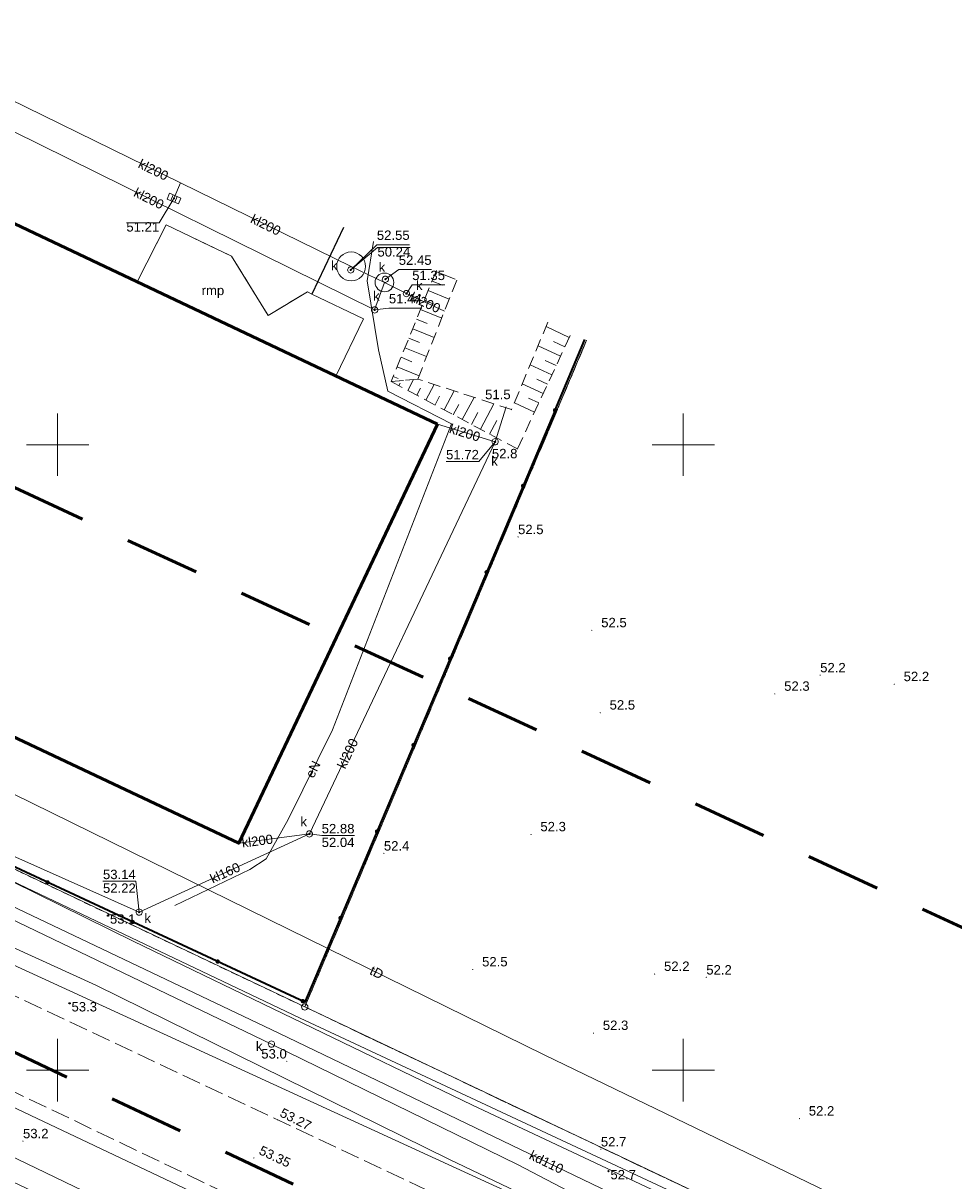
# Model space of a CAD drawing. Extents: x 5462052 to 5462554, y 5922477 to 5923179.
# Tile 10 of 42: x 5462197 to 5462272, y 5922591 to 5922684. Entities that reach past the tile are written whole.
import ezdxf
from ezdxf.enums import TextEntityAlignment as Align

# ---------------------------------------------------------------- set-up
doc = ezdxf.new("R2010")
doc.units = 0
doc.header["$PDMODE"] = 32
doc.header["$PDSIZE"] = 0.1
for name, pattern in [('PRZER1-1', [2, 1, -1]), ('PRZER2-1', [3, 2, -1]), ('PRZER3-1', [4, 3, -1]), ('PRZER3-2', [5, 3, -2])]:
    doc.linetypes.add(name, pattern=pattern)
doc.layers.get('0').update_dxf_attribs({"linetype": 'CONTINUOUS', "lineweight": 13})
doc.layers.add('!pomiar wys', color=7, linetype='CONTINUOUS')
for name, color, linetype, lineweight in [('EGBR', 7, 'CONTINUOUS', 18), ('EGBR_O', 7, 'CONTINUOUS', 18), ('EGBU', 7, 'CONTINUOUS', 50), ('EGDE', 7, 'CONTINUOUS', 18), ('EGPG', 7, 'CONTINUOUS', 18), ('GESDRK', 7, 'CONTINUOUS', 0), ('GUPPRZ', 7, 'CONTINUOUS', 18), ('GUPPRZ_O', 7, 'CONTINUOUS', 18), ('OTKJ', 7, 'PRZER3-1', 18), ('OTKK', 7, 'CONTINUOUS', 25), ('OTKU', 7, 'PRZER3-1', 18), ('OTOO', 7, 'CONTINUOUS', 35), ('OTRK', 7, 'PRZER2-1', 18), ('OTRN', 7, 'CONTINUOUS', 13), ('OTRN_O', 7, 'CONTINUOUS', 13), ('OTRS', 7, 'CONTINUOUS', 13), ('OTRS_O', 7, 'CONTINUOUS', 13), ('SUPW', 7, 'CONTINUOUS', 18), ('SUPW_O', 7, 'CONTINUOUS', 18), ('zakres', 5, 'PRZER3-2', 50)]:
    doc.layers.add(name, color=color, linetype=linetype, lineweight=lineweight)
for name, color, linetype, lineweight, true_color in [('EGKK', 7, 'PRZER3-1', 18, 0x24bc24), ('EGUG', 7, 'PRZER1-1', 18, 0x008000), ('SUEP', 1, 'CONTINUOUS', 18, 0xff0000), ('SUEP_O', 1, 'CONTINUOUS', 18, 0xff0000), ('SUKK', 7, 'CONTINUOUS', 18, 0x803300), ('SUKP', 7, 'CONTINUOUS', 18, 0x803300), ('SUKP_O', 7, 'CONTINUOUS', 18, 0x803300), ('SUKS', 7, 'CONTINUOUS', 18, 0x803300), ('SUKS_O', 7, 'CONTINUOUS', 18, 0x803300), ('SUKU', 7, 'CONTINUOUS', 18, 0x803300), ('SUTP', 7, 'CONTINUOUS', 18, 0xff9100), ('SUTP_O', 7, 'CONTINUOUS', 18, 0xff9100)]:
    doc.layers.add(name, color=color, linetype=linetype, lineweight=lineweight, true_color=true_color)
doc.styles.add('GEO-INFO', font='arial.ttf')

# ---------------------------------------------------------------- blocks, each defined once
blk = doc.blocks.new('OKRAG_PELNY')
at = {"color": 0}
blk.add_lwpolyline([(0, 0.5), (0.12941, 0.482963), (0.25, 0.433013), (0.353553, 0.353553), (0.433013, 0.25), (0.482963, 0.12941), (0.5, 0), (0.482963, -0.12941), (0.433013, -0.25), (0.353553, -0.353553), (0.25, -0.433013), (0.12941, -0.482963), (0, -0.5), (-0.12941, -0.482963), (-0.25, -0.433013), (-0.353553, -0.353553), (-0.433013, -0.25), (-0.482963, -0.12941), (-0.5, 0), (-0.482963, 0.12941), (-0.433013, 0.25), (-0.353553, 0.353553), (-0.25, 0.433013), (-0.12941, 0.482963)], close=True, dxfattribs=at)
blk = doc.blocks.new('POINT')
at = {"color": 0}
blk.add_point((0, 0), dxfattribs=at)
blk = doc.blocks.new('SUUS05')
at = {"color": 0}
blk.add_lwpolyline([(0.5, -0.25), (-0.5, -0.25), (-0.5, 0.25), (0.5, 0.25)], close=True, dxfattribs=at)
for points in [[(-0.175, -0.25), (-0.175, 0.25)], [(0.175, -0.25), (0.175, 0.25)]]:
    blk.add_lwpolyline(points, dxfattribs=at)
blk = doc.blocks.new('KOLO')
blk.add_hatch(color=0).paths.add_polyline_path([(-0.5, 0), (-0.482963, -0.12941), (-0.433013, -0.25), (-0.353553, -0.353553), (-0.25, -0.433013), (-0.12941, -0.482963), (0, -0.5), (0.12941, -0.482963), (0.25, -0.433013), (0.353553, -0.353553), (0.433013, -0.25), (0.482963, -0.12941), (0.5, 0), (0.482963, 0.12941), (0.433013, 0.25), (0.353553, 0.353553), (0.25, 0.433013), (0.12941, 0.482963), (0, 0.5), (-0.12941, 0.482963), (-0.25, 0.433013), (-0.353553, 0.353553), (-0.433013, 0.25), (-0.482963, 0.12941)])
blk = doc.blocks.new('EPPGS')
at = {"color": 0}
blk.add_lwpolyline([(0, 0.5), (0.154508, 0.475528), (0.293893, 0.404508), (0.404508, 0.293893), (0.475528, 0.154508), (0.5, 0), (0.475528, -0.154508), (0.404508, -0.293893), (0.293893, -0.404508), (0.154508, -0.475528), (0, -0.5), (-0.154508, -0.475528), (-0.293893, -0.404508), (-0.404508, -0.293893), (-0.475528, -0.154508), (-0.5, 0), (-0.475528, 0.154508), (-0.404508, 0.293893), (-0.293893, 0.404508), (-0.154508, 0.475528)], close=True, dxfattribs=at)

msp = doc.modelspace()

# ---------------------------------------------------------------- linework, layer by layer
at = {"layer": '!pomiar wys'}
for p in [(5462204.03, 5922612.364, 53.1), (5462200.957, 5922605.349, 53.34), (5462244.027, 5922591.93, 52.69)]:
    msp.add_point(p, dxfattribs=at)
at = {"linetype": 'Continuous', "elevation": 100, "flags": 128}
for points in [[(5462200, 5922647.5), (5462200, 5922652.5)], [(5462250, 5922647.5), (5462250, 5922652.5)], [(5462197.5, 5922650), (5462202.5, 5922650)], [(5462247.5, 5922650), (5462252.5, 5922650)], [(5462200, 5922597.5), (5462200, 5922602.5)], [(5462200, 5922597.5), (5462200, 5922602.5)], [(5462250, 5922597.5), (5462250, 5922602.5)], [(5462250, 5922597.5), (5462250, 5922602.5)], [(5462197.5, 5922600), (5462202.5, 5922600)], [(5462197.5, 5922600), (5462202.5, 5922600)], [(5462247.5, 5922600), (5462252.5, 5922600)], [(5462247.5, 5922600), (5462252.5, 5922600)]]:
    msp.add_lwpolyline(points, dxfattribs=at)
for p in [(5462204.03, 5922612.364, 53.1), (5462200.957, 5922605.349, 53.34), (5462244.027, 5922591.93, 52.69)]:
    msp.add_point(p)
at = {"layer": 'EGBR', "linetype": 'Continuous', "elevation": 10.18}
msp.add_lwpolyline([(5462220.302, 5922662.029), (5462219.967, 5922662.23), (5462216.83, 5922660.331), (5462213.895, 5922665.07), (5462208.664, 5922667.574), (5462206.344, 5922663.02), (5462222.236, 5922655.485), (5462224.438, 5922660.065)], close=True, dxfattribs=at)
at = {"layer": 'EGBU', "linetype": 'Continuous', "elevation": 10.18}
msp.add_lwpolyline([(5462230.347, 5922651.638), (5462189.92, 5922670.809), (5462181.839, 5922653.807), (5462174.024, 5922637.292), (5462193.456, 5922628.064), (5462214.468, 5922618.15)], close=True, dxfattribs=at)
at = {"layer": 'EGDE', "linetype": 'Continuous', "elevation": 10.22}
for points in [[(5462194.626, 5922688.08), (5462149.64, 5922707.11), (5462125.42, 5922649.82), (5462219.75, 5922605.06)], [(5462060.499, 5922655.765), (5462134.14, 5922620.59), (5462140.64, 5922617.48), (5462379.26, 5922504.49), (5462394.55, 5922499.42), (5462403.44, 5922496.9), (5462407.29, 5922495.8), (5462408.69, 5922495.4), (5462424.66, 5922494.89), (5462438.61, 5922495.21), (5462484.37, 5922501.25), (5462484.19, 5922504.97), (5462482.73, 5922519.39), (5462445.52, 5922512.89), (5462428.16, 5922511.75), (5462412.32, 5922512.85), (5462398.2, 5922516.86), (5462383.16, 5922523.09), (5462355.99, 5922535.17), (5462122.31, 5922642.45), (5462106.7, 5922652.95), (5462067.71, 5922671.375)], [(5462219.75, 5922605.06), (5462242.276, 5922658.348)], [(5462242.276, 5922658.348), (5462219.75, 5922605.06), (5462308.11, 5922563.15)]]:
    msp.add_lwpolyline(points, dxfattribs=at)
msp.add_lwpolyline([(5462308.11, 5922563.15), (5462219.75, 5922605.06), (5462125.42, 5922649.82), (5462122.31, 5922642.45), (5462355.99, 5922535.17), (5462383.16, 5922523.09), (5462398.2, 5922516.86), (5462412.32, 5922512.85), (5462428.16, 5922511.75), (5462445.52, 5922512.89), (5462482.73, 5922519.39), (5462484.29, 5922524.66), (5462434.39, 5922523.62), (5462397.77, 5922530.52), (5462383.6, 5922533.19), (5462338.14, 5922548.92)], close=True, dxfattribs=at)
at = {"layer": 'EGKK', "linetype": 'PRZER3-1', "ltscale": 0.5, "elevation": 10.06}
msp.add_lwpolyline([(5462242.276, 5922658.348), (5462219.75, 5922605.06), (5462308.11, 5922563.15), (5462330.972, 5922617.199)], dxfattribs=at)
at = {"layer": 'EGUG', "linetype": 'PRZER1-1', "ltscale": 0.5, "elevation": 10.08}
for points in [[(5462308.11, 5922563.15), (5462219.75, 5922605.06), (5462125.42, 5922649.82), (5462149.64, 5922707.11), (5462153.14, 5922715.39), (5462179.54, 5922777.82), (5462215.465, 5922862.769)], [(5462194.626, 5922688.08), (5462149.64, 5922707.11), (5462125.42, 5922649.82), (5462219.75, 5922605.06)], [(5462219.75, 5922605.06), (5462242.276, 5922658.348)], [(5462242.276, 5922658.348), (5462219.75, 5922605.06), (5462308.11, 5922563.15), (5462330.972, 5922617.199)]]:
    msp.add_lwpolyline(points, dxfattribs=at)
at = {"layer": 'GESDRK', "linetype": 'Continuous'}
msp.add_lwpolyline([(5462482.733, 5922519.386), (5462484.295, 5922524.662), (5462434.386, 5922523.617), (5462397.769, 5922530.518), (5462383.599, 5922533.19), (5462338.141, 5922548.915), (5462308.111, 5922563.155), (5462219.747, 5922605.063), (5462125.423, 5922649.821), (5462122.31, 5922642.451), (5462106.697, 5922652.953), (5462067.71, 5922671.373)], dxfattribs=at)
at = {"layer": 'GUPPRZ_O', "linetype": 'Continuous', "elevation": 10.8, "flags": 128}
for points in [[(5462205.494, 5922667.748), (5462208.114, 5922667.748), (5462209.298, 5922669.676)], [(5462205.494, 5922667.748), (5462208.114, 5922667.748)], [(5462228.131, 5922665.986), (5462225.51, 5922665.986), (5462223.421, 5922663.972)], [(5462228.18, 5922665.75), (5462225.559, 5922665.75), (5462223.421, 5922663.972)], [(5462225.559, 5922665.75), (5462228.18, 5922665.75)], [(5462229.882, 5922663.992), (5462227.262, 5922663.992), (5462226.193, 5922663.228)], [(5462230.955, 5922662.775), (5462228.334, 5922662.775), (5462227.87, 5922662.08)], [(5462229.092, 5922660.912), (5462226.472, 5922660.912), (5462225.334, 5922660.775)], [(5462231.043, 5922648.657), (5462233.664, 5922648.657), (5462234.962, 5922650.239)], [(5462223.722, 5922618.765), (5462221.101, 5922618.765), (5462220.118, 5922618.889)], [(5462221.101, 5922618.765), (5462223.722, 5922618.765)], [(5462203.622, 5922615.105), (5462206.243, 5922615.105), (5462206.512, 5922612.644)], [(5462203.622, 5922615.105), (5462206.243, 5922615.105)]]:
    msp.add_lwpolyline(points, dxfattribs=at)
at = {"layer": 'OTKJ', "linetype": 'PRZER3-1', "ltscale": 0.5, "elevation": 10.18}
for points in [[(5462249.17, 5922581.13), (5462242.127, 5922584.484), (5462181.45, 5922613.08), (5462152.194, 5922626.744)], [(5462150.945, 5922619.432), (5462178.16, 5922606.81), (5462190.51, 5922601.15), (5462213.23, 5922590.28), (5462218.558, 5922587.623), (5462246.77, 5922574.44)]]:
    msp.add_lwpolyline(points, dxfattribs=at)
at = {"layer": 'OTKK', "linetype": 'Continuous', "elevation": 10.18}
msp.add_lwpolyline([(5462222.848, 5922667.361), (5462220.302, 5922662.029)], dxfattribs=at)
at = {"layer": 'OTKU', "linetype": 'PRZER3-1', "ltscale": 0.5, "elevation": 10.18}
msp.add_lwpolyline([(5462189.92, 5922670.809), (5462206.344, 5922663.02), (5462208.664, 5922667.574), (5462213.895, 5922665.07), (5462216.83, 5922660.331), (5462219.967, 5922662.23), (5462220.302, 5922662.029), (5462222.848, 5922667.361)], dxfattribs=at)
at = {"layer": 'OTOO', "linetype": 'Continuous', "elevation": 10.18}
for points in [[(5462239.75, 5922652.75), (5462242.137, 5922658.412)], [(5462239.75, 5922652.75), (5462219.766, 5922605.444), (5462186.45, 5922620.94)]]:
    msp.add_lwpolyline(points, dxfattribs=at)
at = {"layer": 'OTRK', "linetype": 'PRZER2-1', "ltscale": 0.5, "elevation": 10.06}
for points in [[(5462230.264, 5922663.92), (5462226.651, 5922655.045)], [(5462226.651, 5922655.045), (5462228.783, 5922655.249), (5462231.891, 5922663.166)], [(5462239.174, 5922659.787), (5462236.276, 5922652.805), (5462228.783, 5922655.249), (5462226.651, 5922655.045)], [(5462226.651, 5922655.045), (5462236.744, 5922649.667), (5462241.052, 5922658.916)]]:
    msp.add_lwpolyline(points, dxfattribs=at)
at = {"layer": 'OTRK', "linetype": 'Continuous', "elevation": 10.06, "flags": 128}
for points in [[(5462231.769, 5922663.222), (5462230.235, 5922663.847)], [(5462229.924, 5922663.085), (5462230.758, 5922662.745)], [(5462231.292, 5922661.64), (5462229.614, 5922662.323)], [(5462229.304, 5922661.561), (5462230.147, 5922661.217)], [(5462230.69, 5922660.108), (5462228.993, 5922660.799)], [(5462230.089, 5922658.575), (5462228.373, 5922659.274)], [(5462228.683, 5922660.036), (5462229.536, 5922659.689)], [(5462240.891, 5922658.569), (5462239.029, 5922659.436)], [(5462228.062, 5922658.512), (5462228.925, 5922658.161)], [(5462240.543, 5922657.823), (5462239.628, 5922658.249)], [(5462229.487, 5922657.043), (5462227.752, 5922657.75)], [(5462240.196, 5922657.077), (5462238.397, 5922657.915)], [(5462227.442, 5922656.988), (5462228.314, 5922656.632)], [(5462239.848, 5922656.331), (5462238.965, 5922656.743)], [(5462228.886, 5922655.511), (5462227.131, 5922656.226)], [(5462239.501, 5922655.585), (5462237.766, 5922656.394)], [(5462226.821, 5922655.463), (5462227.22, 5922655.301)], [(5462227.255, 5922654.723), (5462227.361, 5922654.923)], [(5462227.981, 5922654.336), (5462228.45, 5922655.217)], [(5462229.433, 5922653.562), (5462230.103, 5922654.819)], [(5462238.806, 5922654.093), (5462237.134, 5922654.872)], [(5462239.153, 5922654.839), (5462238.302, 5922655.236)], [(5462228.707, 5922653.949), (5462229.008, 5922654.514)], [(5462230.16, 5922653.175), (5462230.528, 5922653.868)], [(5462230.886, 5922652.788), (5462231.692, 5922654.301)], [(5462232.338, 5922652.014), (5462233.28, 5922653.782)], [(5462238.458, 5922653.347), (5462237.638, 5922653.729)], [(5462231.612, 5922652.401), (5462232.049, 5922653.221)], [(5462233.791, 5922651.241), (5462234.869, 5922653.264)], [(5462238.111, 5922652.601), (5462236.502, 5922653.351)], [(5462233.065, 5922651.628), (5462233.57, 5922652.575)], [(5462234.517, 5922650.854), (5462235.09, 5922651.929)]]:
    msp.add_lwpolyline(points, dxfattribs=at)
at = {"layer": 'SUEP', "linetype": 'Continuous', "elevation": 10.14}
msp.add_lwpolyline([(5462209.357, 5922613.164), (5462215.367, 5922616.044), (5462216.674, 5922616.891), (5462218.425, 5922620.042), (5462221.964, 5922627.204), (5462231.486, 5922651.68), (5462226.392, 5922654.268), (5462225.639, 5922657.578), (5462224.743, 5922663.104), (5462225.254, 5922666.245)], dxfattribs=at)
at = {"layer": 'SUKP', "linetype": 'Continuous', "elevation": 10.14}
for points in [[(5462184.766, 5922677.028), (5462191.969, 5922679.659), (5462209.825, 5922670.923)], [(5462177.952, 5922667.502), (5462196.41, 5922675.072), (5462225.334, 5922660.775), (5462226.118, 5922662.973)], [(5462209.298, 5922669.676), (5462209.825, 5922670.923)], [(5462209.825, 5922670.923), (5462223.455, 5922664.255), (5462226.118, 5922662.973)], [(5462226.118, 5922662.973), (5462227.87, 5922662.08), (5462230.912, 5922660.672)], [(5462234.962, 5922650.239), (5462235.846, 5922653.033)], [(5462230.347, 5922651.638), (5462234.962, 5922650.239)], [(5462234.962, 5922650.239), (5462220.118, 5922618.889)], [(5462483.989, 5922520.299), (5462451.191, 5922517.987), (5462403.338, 5922527.456), (5462401.381, 5922527.568), (5462353.295, 5922538.145), (5462307.43, 5922558.61), (5462296.625, 5922563.689), (5462294.189, 5922564.915), (5462277.397, 5922572.431), (5462259.445, 5922580.577), (5462236.808, 5922592.433), (5462217.087, 5922602.091), (5462171.705, 5922623.903), (5462140.881, 5922638.358), (5462127.049, 5922644.665)], [(5462471.72, 5922522.23), (5462465.34, 5922523.16), (5462434.12, 5922522.62), (5462417.97, 5922525.79), (5462400.64, 5922529.28), (5462386.8, 5922531.22), (5462379.58, 5922532.63), (5462337.71, 5922547.84), (5462316.98, 5922557.38), (5462305.46, 5922560.74), (5462269.93, 5922578.03), (5462244.86, 5922589.89), (5462217.68, 5922602.96), (5462149.98, 5922635.2), (5462147.43, 5922636.54), (5462145.86, 5922632.91), (5462137.96, 5922614.55), (5462139.18, 5922611.01), (5462134.054, 5922599.237)], [(5462192.684, 5922618.786), (5462206.512, 5922612.644), (5462220.118, 5922618.889)], [(5462214.468, 5922618.15), (5462220.118, 5922618.889)]]:
    msp.add_lwpolyline(points, dxfattribs=at)
at = {"layer": 'SUKU', "linetype": 'Continuous', "elevation": 10.14}
for points in [[(5462223.455, 5922665.41, 1), (5462223.455, 5922663.1, 1)], [(5462226.118, 5922663.723, 1), (5462226.118, 5922662.223, 1)]]:
    msp.add_lwpolyline(points, format="xyb", close=True, dxfattribs=at)
at = {"layer": 'SUTP', "linetype": 'Continuous', "elevation": 10.14}
for points in [[(5462070.225, 5922667.829), (5462083.093, 5922662.107), (5462104.772, 5922652.44), (5462151.789, 5922636.498), (5462179.003, 5922623.637), (5462206.04, 5922610.308), (5462233.166, 5922597.213), (5462260.398, 5922584.398), (5462287.418, 5922571.023), (5462314.544, 5922557.928), (5462341.916, 5922545.488), (5462369.465, 5922533.516), (5462391.647, 5922526.449), (5462398.352, 5922525.1), (5462413.377, 5922522.437), (5462428.789, 5922520.803), (5462445.419, 5922519.565), (5462460.829, 5922520.764), (5462471.544, 5922520.844), (5462483.624, 5922522.412)], [(5462484.107, 5922514.757), (5462480.432, 5922514.049), (5462453.067, 5922512.604), (5462435.095, 5922514.744), (5462387.779, 5922524.254), (5462359.73, 5922531.872), (5462332.397, 5922545.437), (5462296.645, 5922562.48), (5462246.143, 5922585.781), (5462231.327, 5922592.873), (5462203.062, 5922606.805), (5462113.001, 5922647.871), (5462105.871, 5922651.023), (5462083.093, 5922662.107), (5462070.225, 5922667.829)], [(5462061.482, 5922657.891), (5462118.083, 5922630.76), (5462188.367, 5922596.952), (5462254.549, 5922565.016), (5462276.612, 5922553.247), (5462286.011, 5922543.33), (5462327.971, 5922525.37), (5462393.33, 5922502), (5462406.215, 5922497.905), (5462437.902, 5922496.822), (5462470.161, 5922497.929), (5462482.126, 5922485.329), (5462488.498, 5922479.018)], [(5462280.06, 5922575.51), (5462249.92, 5922589.92), (5462219.39, 5922604.16), (5462196.35, 5922615.13), (5462171.46, 5922626.79), (5462156.79, 5922633.63), (5462153.39, 5922633.38)], [(5462484.701, 5922505.116), (5462431.136, 5922498.386), (5462375.971, 5922512.444), (5462337.511, 5922530.893), (5462297.074, 5922549.363), (5462190.142, 5922600.045), (5462135.83, 5922625.829)], [(5462484.418, 5922524.688), (5462481.923, 5922524.637), (5462440.854, 5922526.726), (5462390.558, 5922533.487), (5462362.154, 5922540.978), (5462350.45, 5922547.273), (5462238.878, 5922601.24), (5462191.652, 5922624.429)]]:
    msp.add_lwpolyline(points, dxfattribs=at)
at = {"layer": 'zakres', "ltscale": 2, "elevation": 10.04}
msp.add_lwpolyline([(5462132.023, 5922631.89), (5462350.164, 5922528.87), (5462411.691, 5922509.55), (5462519.637, 5922508.803), (5462516.031, 5922540.795), (5462419.676, 5922542.975), (5462148.358, 5922668.943), (5462333.731, 5923125.01)], dxfattribs=at)

# ---------------------------------------------------------------- block references
at = {"layer": 'EGPG', "xscale": 0.5, "yscale": 0.5}
msp.add_blockref('EPPGS', (5462219.75, 5922605.06, 10.24), dxfattribs=at)
at = {"layer": 'GUPPRZ'}
for p in [(5462209.298, 5922669.676, 10.16), (5462223.421, 5922663.972, 10.16), (5462223.421, 5922663.972, 10.16), (5462226.193, 5922663.228, 10.16), (5462227.87, 5922662.08, 10.16), (5462225.334, 5922660.775, 10.16), (5462234.962, 5922650.239, 10.16), (5462220.118, 5922618.889, 10.16), (5462206.512, 5922612.644, 10.16)]:
    msp.add_blockref('POINT', p, dxfattribs=at)
at = {"layer": 'OTOO', "xscale": 0.35, "yscale": 0.35}
for p in [(5462239.75, 5922652.75, 10.18), (5462239.75, 5922652.75, 10.18), (5462237.202, 5922646.717, 10.18), (5462234.283, 5922639.808, 10.18), (5462231.365, 5922632.9, 10.18), (5462228.446, 5922625.991, 10.18), (5462225.528, 5922619.082, 10.18), (5462199.188, 5922615.015, 10.18), (5462205.989, 5922611.852, 10.18), (5462222.609, 5922612.173, 10.18), (5462212.789, 5922608.689, 10.18), (5462219.59, 5922605.526, 10.18)]:
    msp.add_blockref('KOLO', p, dxfattribs=at)
at = {"layer": 'OTRN', "xscale": 0.09, "yscale": 0.09}
for p in [(5462236.276, 5922652.805, 10.08), (5462236.744, 5922649.667, 10.08), (5462236.793, 5922642.626, 10.08), (5462242.69, 5922635.16, 10.08), (5462260.939, 5922631.581, 10.08), (5462260.939, 5922631.581, 10.08), (5462266.86, 5922630.85, 10.08), (5462257.31, 5922630.08, 10.08), (5462243.36, 5922628.58, 10.08), (5462237.83, 5922618.85, 10.08), (5462226.073, 5922617.336, 10.08), (5462233.17, 5922608.05, 10.08), (5462247.71, 5922607.69, 10.08), (5462251.838, 5922607.426, 10.08), (5462251.838, 5922607.426, 10.08), (5462242.82, 5922602.97, 10.08), (5462218.312, 5922600.712, 10.08), (5462259.28, 5922596.13, 10.08), (5462197.23, 5922594.34, 10.08), (5462243.413, 5922593.684, 10.08)]:
    msp.add_blockref('KOLO', p, dxfattribs=at)
at = {"layer": 'OTRS', "xscale": 0.09, "yscale": 0.09}
for p in [(5462217.57, 5922596.03, 10.08), (5462215.68, 5922592.99, 10.08)]:
    msp.add_blockref('KOLO', p, dxfattribs=at)
at = {"layer": 'SUKK', "rotation": 337.4561290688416}
msp.add_blockref('SUUS05', (5462209.298, 5922669.676, 10.16), dxfattribs=at)
at = {"layer": 'SUKS', "xscale": 0.5, "yscale": 0.5}
for p in [(5462227.87, 5922662.08, 10.16), (5462225.334, 5922660.775, 10.16), (5462234.962, 5922650.239, 10.16), (5462220.118, 5922618.889, 10.16), (5462206.512, 5922612.644, 10.16), (5462217.087, 5922602.091, 10.16)]:
    msp.add_blockref('OKRAG_PELNY', p, dxfattribs=at)
at = {"layer": 'SUPW', "xscale": 0.5, "yscale": 0.5}
for p in [(5462223.421, 5922663.972, 10.18), (5462226.193, 5922663.228, 10.18)]:
    msp.add_blockref('OKRAG_PELNY', p, dxfattribs=at)

# ---------------------------------------------------------------- texts
at = {"layer": '!pomiar wys', "style": 'GEO-INFO'}
for s, p in [('53.1', (5462204.18, 5922611.714)), ('53.3', (5462201.107, 5922604.699)), ('52.7', (5462244.177, 5922591.28))]:
    msp.add_text(s, height=0.75, dxfattribs=at).set_placement(p)
at = {"layer": 'EGBR_O', "linetype": 'Continuous', "style": 'GEO-INFO'}
msp.add_text('rmp', height=0.75, rotation=360, dxfattribs=at).set_placement((5462212.407, 5922662.22, 10.8), align=Align.MIDDLE)
at = {"layer": 'GUPPRZ_O', "linetype": 'Continuous', "style": 'GEO-INFO'}
msp.add_text('51.21', height=0.75, rotation=360, dxfattribs=at).set_placement((5462208.114, 5922666.813), align=Align.BOTTOM_RIGHT)
for s, p in [('52.55', (5462225.51, 5922666.146)), ('50.24', (5462225.559, 5922664.815)), ('52.45', (5462227.262, 5922664.152)), ('51.35', (5462228.334, 5922662.935)), ('51.44', (5462226.472, 5922661.073))]:
    msp.add_text(s, height=0.75, rotation=360, dxfattribs=at).set_placement(p, align=Align.BOTTOM_LEFT)
msp.add_text('51.72', height=0.75, rotation=360, dxfattribs=at).set_placement((5462233.664, 5922649.582), align=Align.TOP_RIGHT)
for s, p in [('52.88', (5462221.101, 5922618.937)), ('52.04', (5462221.101, 5922617.842)), ('53.14', (5462203.622, 5922615.277)), ('52.22', (5462203.622, 5922614.182))]:
    msp.add_text(s, height=0.75, rotation=360, dxfattribs=at).set_placement(p)
at = {"layer": 'OTRN_O', "linetype": 'Continuous', "style": 'GEO-INFO'}
for s, p in [('51.5', (5462236.201, 5922653.414, 10.8)), ('53.0', (5462218.312, 5922600.712, 10.8))]:
    msp.add_text(s, height=0.75, rotation=360, dxfattribs=at).set_placement(p, align=Align.BOTTOM_RIGHT)
msp.add_text('52.8', height=0.75, rotation=360, dxfattribs=at).set_placement((5462236.744, 5922649.667, 10.8), align=Align.TOP_RIGHT)
for s, p in [('52.5', (5462236.793, 5922642.626, 10.8)), ('52.2', (5462260.939, 5922631.581, 10.8)), ('52.4', (5462226.073, 5922617.336, 10.8)), ('52.2', (5462251.838, 5922607.426, 10.8)), ('53.2', (5462197.23, 5922594.34, 10.8)), ('52.7', (5462243.413, 5922593.684, 10.8))]:
    msp.add_text(s, height=0.75, rotation=360, dxfattribs=at).set_placement(p, align=Align.BOTTOM_LEFT)
for s, p in [('52.5', (5462243.44, 5922635.41, 10.8)), ('52.2', (5462267.61, 5922631.1, 10.8)), ('52.3', (5462258.06, 5922630.33, 10.8)), ('52.5', (5462244.11, 5922628.83, 10.8)), ('52.3', (5462238.58, 5922619.1, 10.8)), ('52.5', (5462233.92, 5922608.3, 10.8)), ('52.2', (5462248.46, 5922607.94, 10.8)), ('52.3', (5462243.57, 5922603.22, 10.8)), ('52.2', (5462260.03, 5922596.38, 10.8))]:
    msp.add_text(s, height=0.75, dxfattribs=at).set_placement(p)
for p in [(5462260.939, 5922631.581, 10.8), (5462251.838, 5922607.426, 10.8)]:
    msp.add_text('52.2', height=0.75, dxfattribs=at).set_placement(p, align=Align.BOTTOM_LEFT)
at = {"layer": 'OTRS_O', "linetype": 'Continuous', "style": 'GEO-INFO'}
for s, rotation, p in [('53.27', 333.24682, (5462217.69, 5922596.348, 10.8)), ('53.35', 334.77471, (5462216.021, 5922593.325, 10.8))]:
    msp.add_text(s, height=0.75, rotation=rotation, dxfattribs=at).set_placement(p)
at = {"layer": 'SUEP_O', "linetype": 'Continuous', "style": 'GEO-INFO'}
msp.add_text('eN', height=0.75, rotation=63.70437, dxfattribs=at).set_placement((5462220.408, 5922624.054, 10.8), align=Align.MIDDLE)
at = {"layer": 'SUKP_O', "linetype": 'Continuous', "style": 'GEO-INFO'}
for s, rotation, p in [('kl200', 333.93078, (5462207.657, 5922671.984, 10.8)), ('kl200', 333.6964, (5462207.299, 5922669.69, 10.8)), ('kl200', 333.93078, (5462216.64, 5922667.589, 10.8)), ('kl200', 335.15393, (5462229.391, 5922661.376, 10.8)), ('kl200', 343.12755, (5462232.546, 5922650.971, 10.8)), ('kl200', 64.66292, (5462223.166, 5922625.325, 10.8)), ('kl200', 7.44858, (5462215.958, 5922618.345, 10.8)), ('kl160', 24.65225, (5462213.372, 5922615.792, 10.8)), ('kd110', 334.31857, (5462239.069, 5922592.675, 10.8))]:
    msp.add_text(s, height=0.75, rotation=rotation, dxfattribs=at).set_placement(p, align=Align.MIDDLE)
at = {"layer": 'SUKS_O', "linetype": 'Continuous', "style": 'GEO-INFO'}
for p in [(5462228.64, 5922662.134, 10.8), (5462225.208, 5922661.289, 10.8), (5462215.847, 5922601.313, 10.8)]:
    msp.add_text('k', height=0.75, rotation=360, dxfattribs=at).set_placement(p, align=Align.BOTTOM_LEFT)
msp.add_text('k', height=0.75, rotation=360, dxfattribs=at).set_placement((5462234.913, 5922649.072, 10.8), align=Align.TOP_CENTER)
msp.add_text('k', height=0.75, rotation=360, dxfattribs=at).set_placement((5462219.927, 5922619.275, 10.8), align=Align.BOTTOM_RIGHT)
msp.add_text('k', height=0.75, rotation=360, dxfattribs=at).set_placement((5462206.934, 5922612.531, 10.8), align=Align.TOP_LEFT)
at = {"layer": 'SUPW_O', "linetype": 'Continuous', "style": 'GEO-INFO'}
for p in [(5462222.368, 5922663.726, 10.8), (5462226.182, 5922663.594, 10.8)]:
    msp.add_text('k', height=0.75, rotation=360, dxfattribs=at).set_placement(p, align=Align.BOTTOM_RIGHT)
at = {"layer": 'SUTP_O', "linetype": 'Continuous', "style": 'GEO-INFO'}
msp.add_text('tD', height=0.75, rotation=333.84779, dxfattribs=at).set_placement((5462225.5, 5922607.809, 10.8), align=Align.MIDDLE)

doc.saveas('drawing.dxf')
